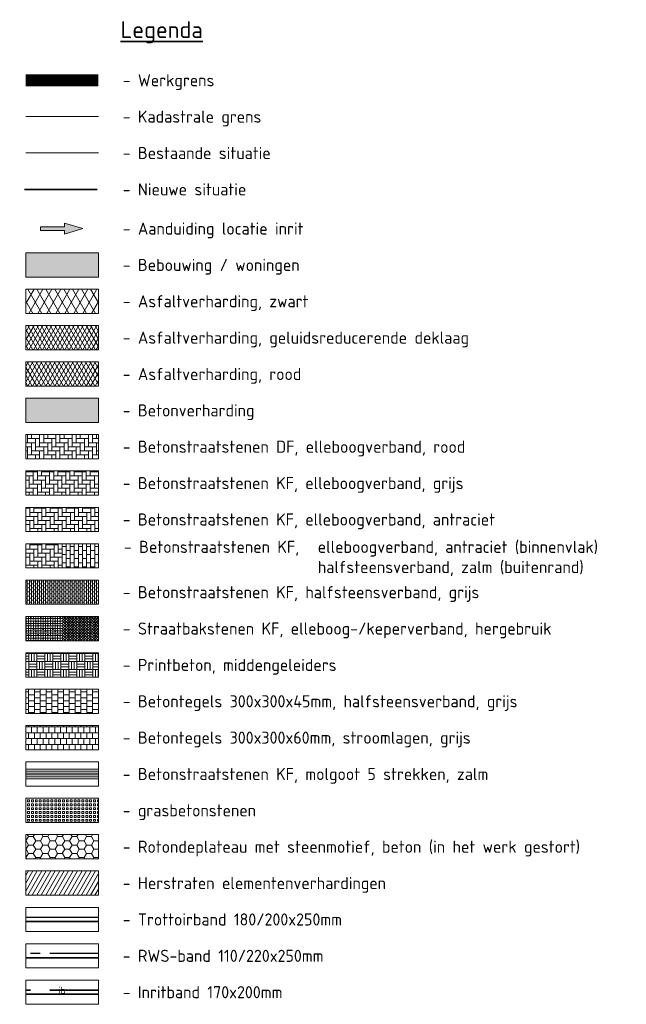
# Model space of a CAD drawing. Header units: metres. Extents: x 195696 to 514079, y 327475 to 328989.
# Tile 221 of 256: x 196380 to 196411, y 327744 to 327795. Entities that reach past the tile are written whole.
import ezdxf
from ezdxf.enums import TextEntityAlignment as Align
from ezdxf.lldxf.tags import DXFTag

# ---------------------------------------------------------------- set-up
doc = ezdxf.new("R2010")
doc.units = ezdxf.units.M
for name, pattern in [('CENTER2', [1.125, 0.75, -0.125, 0.125, -0.125]), ('VH-RWSBAND_110X220', [12, 5, -1, 1, -1, 1, -1, 1, -1]), ('VH-TROTTOIRBAND', [15, 5, -2, 2, -2, 2, -2]), ('VH-TROTTOIRBAND_180-200', [20, 10, -2, 2, -2, 2, -2])]:
    doc.linetypes.add(name, pattern=pattern)
for name, color, linetype, lineweight in [('B-WE-KG-GRENS_PERCEEL-G', 150, 'KG-PERCEEL', 18), ('B-WE-VH-KANTVERHARDING-G', 5, 'Continuous', 18), ('N-WE-KG-WERKGRENS-200-G', 14, 'CENTER2', 35), ('N-WE-VH-GESLOTENVERHARDING-A-200', 252, 'Continuous', 18), ('N-WE-VH-HERSTRATEN-A-200', 252, 'Continuous', 18), ('N-WE-VH-KANTOPSLUITING_TROTTOIRBAND_180 200_250-G', 6, 'VH-TROTTOIRBAND_180-200', 25), ('N-WE-VH-KANTOPSLUITING_TROTTOIRBAND_180 200_250_INRITBAND-G', 6, 'VH-TROTTOIRBAND', 35), ('N-WE-VH-KANTOPSLUITING_TROTTOIRBAND_RWS_110 220_250-G', 6, 'VH-RWSBAND_110X220', 25), ('N-WE-VH-KANTOPSLUITING_VOORKANTBAND-G', 2, 'Continuous', 35), ('N-WE-VH-OPENVERHARDING_BASALT-A-250', 250, 'Continuous', 18), ('N-WE-VH-OPENVERHARDING_BETONSTRAATSTEEN_ANTRACIET-A', 250, 'Continuous', 18), ('N-WE-VH-OPENVERHARDING_BETONSTRAATSTEEN_GRIJS-A', 252, 'Continuous', 18), ('N-WE-VH-OPENVERHARDING_BETONSTRAATSTEEN_ROOD-A', 13, 'Continuous', 18), ('N-WE-VH-OPENVERHARDING_BETONSTRAATSTEEN_ZALM-A', 21, 'Continuous', 18), ('N-WE-VH-OPENVERHARDING_STRAATBAKSTEEN_BRUIN-A', 35, 'Continuous', 18), ('N-WE-VH-OPENVERHARDING_STRAATBAKSTEEN_BRUIN-A-250', 35, 'Continuous', 18), ('N-WE-VH-TEGEL-A', 252, 'Continuous', 18), ('N-WE-VH-TEGEL_GRAS-A-250', 72, 'Continuous', 18), ('X-XX-AL-AANPIJLING_INRIT-S', 6, 'Continuous', 5), ('X-XX-AL-LEGENDA-G', 7, 'Continuous', 18), ('X-XX-AL-LEGENDA-T25', 7, 'Continuous', 25), ('X-XX-AL-LEGENDA-T35', 7, 'Continuous', 35), ('X-XX-AL-VERWIJZING-S-200', 7, 'Continuous', 18)]:
    doc.layers.add(name, color=color, linetype=linetype, lineweight=lineweight)
for name, color, linetype, lineweight, true_color in [('B-WE-OG-BEBOUWING-A', 7, 'Continuous', 5, 0xfff3f2), ('N-WE-VH-GESLOTENVERHARDING_ASFALT_COATING_ROOD-A-200', 7, 'Continuous', 18, 0xf2beba), ('N-WE-VH-GESLOTENVERHARDING_BETON-V', 7, 'Continuous', 18, 0x848484)]:
    doc.layers.add(name, color=color, linetype=linetype, lineweight=lineweight, true_color=true_color)
doc.styles.add('NLCS-ISO', font='NLCS-ISO.ttf')
doc.styles.get("Standard").update_dxf_attribs({"font": 'arial.ttf'})
tags = doc.linetypes.add('KG-PERCEEL', pattern='A,5.5,-2,["P",Standard,S=1.8,R=0,X=-0.5,Y=-0.9],-2,5.5,-2,[5,NLCS.SHX,S=0.75,R=0,X=0,Y=0],-2', length=19).pattern_tags.tags
tags[6] = DXFTag(74, 10)
pattern_1 = [(0, (196130.99272, 327723.91097), (0.21, 0.21), [0.63, -0.21]), (270, (196130.99272, 327724.33097), (0.21, 0.21), [0.63, -0.21])]

# ---------------------------------------------------------------- blocks, each defined once
blk = doc.blocks.new('INRIT')
at = {"layer": 'X-XX-AL-AANPIJLING_INRIT-S'}
blk.add_hatch(color=254, dxfattribs=at).paths.add_polyline_path([(-1.75, 0.075), (-1.75, -0.075), (-0.75, -0.075), (-0.75, -0.225), (0, 0), (-0.75, 0.225), (-0.75, 0.075)])
at = {"layer": 'X-XX-AL-AANPIJLING_INRIT-S', "flags": 128}
blk.add_lwpolyline([(-1.75, 0.075), (-1.75, -0.075), (-0.75, -0.075), (-0.75, -0.225), (0, 0), (-0.75, 0.225), (-0.75, 0.075)], close=True, dxfattribs=at)
blk = doc.blocks.new('SAL-VERWIJZING_TEKST-SO')
at = {"color": 0, "linetype": 'ByBlock', "lineweight": -2, "style": 'NLCS-ISO'}
blk.add_attdef('TEKST', text='', height=1.8, dxfattribs=at).set_placement((0, 0), align=Align.MIDDLE_CENTER)

msp = doc.modelspace()

# ---------------------------------------------------------------- hatches: boundary and pattern name
at = {"layer": 'B-WE-OG-BEBOUWING-A', "lineweight": 0}
h = msp.add_hatch(color=256, dxfattribs=at)
h.dxf.hatch_style = 1
h.paths.add_polyline_path([(196384.23, 327781.617), (196384.23, 327782.867), (196380.48, 327782.867), (196380.48, 327781.617)])
at = {"layer": 'N-WE-VH-GESLOTENVERHARDING-A-200', "lineweight": 0}
h = msp.add_hatch(dxfattribs=at)
h.set_pattern_fill('AVH-GESLOTEN-SOD', color=256, scale=0.2, pattern_type=2)
h.set_pattern_definition([(60, (196126.94444, 327711.51704), (-0.34641016, 0.2), []), (120, (196126.94444, 327711.51704), (-0.34641016, -0.2), [])])
h.paths.add_polyline_path([(196384.23, 327779.742), (196384.23, 327780.992), (196380.48, 327780.992), (196380.48, 327779.742)])
h = msp.add_hatch(dxfattribs=at)
h.set_pattern_fill('AVH-GESLOTEN-SOD', color=256, scale=0.1, pattern_type=2)
h.set_pattern_definition([(60, (196126.94444, 327709.64181), (-0.17320508, 0.1), []), (120, (196126.94444, 327709.64181), (-0.17320508, -0.1), [])])
h.paths.add_polyline_path([(196384.23, 327777.866), (196384.23, 327779.116), (196380.48, 327779.116), (196380.48, 327777.866)])
at = {"layer": 'N-WE-VH-GESLOTENVERHARDING_ASFALT_COATING_ROOD-A-200', "lineweight": 0}
h = msp.add_hatch(dxfattribs=at)
h.set_pattern_fill('AVH-ASFALT-SOD', color=256, scale=0.2, pattern_type=2)
h.set_pattern_definition([(60, (196120.78132, 327710.38796), (-0.17320508, 0.1), []), (120, (196120.78132, 327710.38796), (-0.17320508, -0.1), [])])
h.paths.add_polyline_path([(196384.23, 327775.991), (196384.23, 327777.241), (196380.48, 327777.241), (196380.48, 327775.991)])
at = {"layer": 'N-WE-VH-GESLOTENVERHARDING_BETON-V', "lineweight": 0}
h = msp.add_hatch(color=256, dxfattribs=at)
h.dxf.hatch_style = 1
h.paths.add_polyline_path([(196384.23, 327774.116), (196384.23, 327775.366), (196380.48, 327775.366), (196380.48, 327774.116)])
at = {"layer": 'N-WE-VH-HERSTRATEN-A-200', "lineweight": 0}
h = msp.add_hatch(dxfattribs=at)
h.set_pattern_fill('AVH-HERSTRATEN-SOD', color=256, scale=0.2, pattern_type=2)
h.set_pattern_definition([(60, (196419.6163, 327790.14098), (-0.1732051, 0.1), [])])
h.paths.add_polyline_path([(196384.23, 327749.738), (196384.23, 327750.988), (196380.48, 327750.988), (196380.48, 327749.738)])
at = {"layer": 'N-WE-VH-OPENVERHARDING_BASALT-A-250', "lineweight": 0}
h = msp.add_hatch(dxfattribs=at)
h.set_pattern_fill('AVH-BASALTON-SOD', color=256, scale=0.25, pattern_type=2)
h.set_pattern_definition([(0, (196419.6163, 327788.26576), (0.375, 0.2165), [0.25, -0.5]), (120, (196419.6163, 327788.26576), (-0.3749945, 0.2165095), [0.25, -0.5]), (60, (196419.8663, 327788.26576), (5.5e-06, 0.4330095), [0.25, -0.5])])
h.paths.add_polyline_path([(196384.23, 327751.613), (196384.23, 327752.863), (196380.48, 327752.863), (196380.48, 327751.613)])
at = {"layer": 'N-WE-VH-OPENVERHARDING_BETONSTRAATSTEEN_ANTRACIET-A', "lineweight": 0}
h = msp.add_hatch(dxfattribs=at)
h.set_pattern_fill('AVH-BSS_KEIFORMAAT_KEPER', color=256, scale=2, pattern_type=2)
h.set_pattern_definition(pattern_1)
h.paths.add_polyline_path([(196384.23, 327768.49), (196384.23, 327769.74), (196380.48, 327769.74), (196380.48, 327768.49)])
h = msp.add_hatch(dxfattribs=at)
h.set_pattern_fill('AVH-BSS_KEIFORMAAT_KEPER', color=256, scale=2, pattern_type=2)
h.set_pattern_definition(pattern_1)
h.paths.add_polyline_path([(196382.355, 327766.615), (196382.355, 327767.865), (196380.48, 327767.865), (196380.48, 327766.615)])
at = {"layer": 'N-WE-VH-OPENVERHARDING_BETONSTRAATSTEEN_GRIJS-A', "lineweight": 0}
h = msp.add_hatch(dxfattribs=at)
h.set_pattern_fill('AVH-BSS_KEIFORMAAT_KEPER', color=256, scale=2, pattern_type=2)
h.set_pattern_definition([(0, (0, 0), (0.21, 0.21), [0.63, -0.21]), (270, (0, 0.42), (0.21, 0.21), [0.63, -0.21])])
h.paths.add_polyline_path([(196384.23, 327770.366), (196384.23, 327771.616), (196380.48, 327771.616), (196380.48, 327770.366)])
h = msp.add_hatch(dxfattribs=at)
h.set_pattern_fill('AVH-BSS_KEIFORMAAT_HALFST', color=256, pattern_type=2)
h.set_pattern_definition([(0, (196031.1208, 327729.46764), (0.105, 0.105), [0.105, -0.105]), (90, (196031.1208, 327729.46764), (-0.105, 6e-18), [])])
h.paths.add_polyline_path([(196384.23, 327764.74), (196384.23, 327765.99), (196380.48, 327765.99), (196380.48, 327764.74)])
h = msp.add_hatch(dxfattribs=at)
h.set_pattern_fill('AVH-BSS_DIKFORMAAT_BLOK', color=256, scale=2, pattern_type=2)
h.set_pattern_definition([(0, (196113.1861, 327702.5943), (0, 0.414), []), (0, (196113.1861, 327702.7323), (0.414, 0.414), [0.414, -0.414]), (0, (196113.1861, 327702.8703), (0.414, 0.414), [0.414, -0.414]), (90, (196113.1861, 327702.5943), (-0.414, 3e-17), []), (90, (196113.0481, 327702.5943), (-0.414, 0.414), [0.414, -0.414]), (90, (196112.9101, 327702.5943), (-0.414, 0.414), [0.414, -0.414])])
h.paths.add_polyline_path([(196384.23, 327760.989), (196384.23, 327762.239), (196380.48, 327762.239), (196380.48, 327760.989)])
at = {"layer": 'N-WE-VH-OPENVERHARDING_BETONSTRAATSTEEN_ROOD-A', "lineweight": 0}
h = msp.add_hatch(dxfattribs=at)
h.set_pattern_fill('AVH-BSS_KEIFORMAAT_KEPER', color=256, scale=2, pattern_type=2)
h.set_pattern_definition([(0, (196113.44437, 327672.4834), (0.21, 0.21), [0.63, -0.21]), (270, (196113.44437, 327672.9034), (0.21, 0.21), [0.63, -0.21])])
h.paths.add_polyline_path([(196384.23, 327773.491), (196380.48, 327773.491), (196380.48, 327772.241), (196384.23, 327772.241)])
at = {"layer": 'N-WE-VH-OPENVERHARDING_BETONSTRAATSTEEN_ZALM-A', "lineweight": 0}
h = msp.add_hatch(dxfattribs=at)
h.set_pattern_fill('AVH-BSS_KEIFORMAAT_HALFST', color=256, scale=2, pattern_type=2)
h.set_pattern_definition([(0, (195879.82498, 327634.377), (0.21, 0.21), [0.21, -0.21]), (90, (195879.82498, 327634.377), (-0.21, 1e-17), [])])
h.paths.add_polyline_path([(196384.23, 327767.865), (196382.355, 327767.865), (196382.355, 327766.615), (196384.23, 327766.615)])
at = {"layer": 'N-WE-VH-OPENVERHARDING_STRAATBAKSTEEN_BRUIN-A', "lineweight": 0}
h = msp.add_hatch(dxfattribs=at)
h.set_pattern_fill('AVH-SBS_KEIFORMAAT_KEPER', color=256, pattern_type=2)
h.set_pattern_definition([(45, (0, -1.87522), (0, 0.141421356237), [0.3, -0.1]), (135, (0.07071, -1.94593), (-1e-17, -0.141421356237), [0.3, -0.1]), (0, (0.106066, -1.83987), (0.14142136, 0.07071068), [0, -0.28284271])])
h.paths.add_polyline_path([(196384.23, 327762.865), (196384.23, 327764.115), (196382.355, 327764.115), (196382.355, 327762.865)])
at = {"layer": 'N-WE-VH-OPENVERHARDING_STRAATBAKSTEEN_BRUIN-A-250', "lineweight": 0}
h = msp.add_hatch(dxfattribs=at)
h.set_pattern_fill('AVH-SBS_KEIFORMAAT_ELLEBOOG_01-SO', color=256, scale=1.25, pattern_type=2)
h.set_pattern_definition([(0, (0, -1.87522), (-0.125, 0.125), [0.375, -0.125]), (90, (0.25, -1.87522), (-0.125, 0.125), [0.375, -0.125]), (0, (0.125, -1.81272), (-0.125, 0.125), [0, -0.5]), (0, (0.3125, -1.75022), (-0.125, 0.125), [0, -0.5])])
h.paths.add_polyline_path([(196382.355, 327762.865), (196382.355, 327764.115), (196380.48, 327764.115), (196380.48, 327762.865)])
at = {"layer": 'N-WE-VH-TEGEL-A', "lineweight": 0}
h = msp.add_hatch(dxfattribs=at)
h.set_pattern_fill('AVH-TEGEL_300X300_HALFST', color=256, pattern_type=2)
h.set_pattern_definition([(0, (196125.32703, 327687.61792), (0.3, 0.15), [0.3, -0.3]), (90, (196125.32703, 327687.61792), (-0.3, 2e-17), [])])
h.paths.add_polyline_path([(196384.23, 327759.114), (196384.23, 327760.364), (196380.48, 327760.364), (196380.48, 327759.114)])
h = msp.add_hatch(dxfattribs=at)
h.set_pattern_fill('AVH-TEGEL_300X300_HALFST', color=256, angle=90, pattern_type=2)
h.set_pattern_definition([(90, (196125.32703, 327687.61792), (-0.15, 0.3), [0.3, -0.3]), (180, (196125.32703, 327687.61792), (-4e-17, -0.3), [])])
h.paths.add_polyline_path([(196384.23, 327757.239), (196384.23, 327758.489), (196380.48, 327758.489), (196380.48, 327757.239)])
at = {"layer": 'N-WE-VH-TEGEL_GRAS-A-250', "lineweight": 0}
h = msp.add_hatch(dxfattribs=at)
h.set_pattern_fill('AVH-GRASTEGEL-SOD', color=256, scale=0.25, pattern_type=2)
h.set_pattern_definition([(0, (196092.57518, 327705.95059), (0, 0.1), [0.1, -0.1]), (90, (196092.57518, 327705.95059), (-0.1, 6e-18), [0.1, -0.1])])
h.paths.add_polyline_path([(196384.23, 327753.489), (196384.23, 327754.739), (196380.48, 327754.739), (196380.48, 327753.489)])

# ---------------------------------------------------------------- linework, layer by layer
at = {"layer": 'B-WE-KG-GRENS_PERCEEL-G', "ltscale": 0.7, "flags": 128}
msp.add_lwpolyline([(196380.48, 327789.889), (196384.23, 327789.889)], dxfattribs=at)
at = {"layer": 'B-WE-VH-KANTVERHARDING-G', "flags": 128}
msp.add_lwpolyline([(196380.48, 327788.014), (196384.23, 327788.014)], dxfattribs=at)
at = {"layer": 'N-WE-KG-WERKGRENS-200-G', "ltscale": 10, "const_width": 0.625, "flags": 128}
msp.add_lwpolyline([(196380.48, 327791.764), (196384.23, 327791.764)], dxfattribs=at)
at = {"layer": 'N-WE-VH-KANTOPSLUITING_TROTTOIRBAND_180 200_250-G', "ltscale": 0.5, "flags": 128}
msp.add_lwpolyline([(196384.23, 327748.588), (196380.48, 327748.588)], dxfattribs=at)
at = {"layer": 'N-WE-VH-KANTOPSLUITING_TROTTOIRBAND_180 200_250_INRITBAND-G', "ltscale": 0.5, "flags": 128}
msp.add_lwpolyline([(196384.23, 327744.837), (196380.48, 327744.837)], dxfattribs=at)
at = {"layer": 'N-WE-VH-KANTOPSLUITING_TROTTOIRBAND_RWS_110 220_250-G', "ltscale": 0.5, "flags": 128}
msp.add_lwpolyline([(196384.23, 327746.733), (196380.48, 327746.733)], dxfattribs=at)
at = {"layer": 'N-WE-VH-KANTOPSLUITING_VOORKANTBAND-G', "flags": 128}
for points in [[(196380.418, 327786.139), (196384.168, 327786.139)], [(196384.23, 327748.388), (196380.48, 327748.388)], [(196384.23, 327746.513), (196380.48, 327746.513)], [(196384.23, 327744.637), (196380.48, 327744.637)]]:
    msp.add_lwpolyline(points, dxfattribs=at)
at = {"layer": 'N-WE-VH-OPENVERHARDING_BETONSTRAATSTEEN_ANTRACIET-A', "flags": 128}
msp.add_lwpolyline([(196382.355, 327767.865), (196382.355, 327766.615)], dxfattribs=at)
at = {"layer": 'N-WE-VH-OPENVERHARDING_BETONSTRAATSTEEN_ZALM-A', "flags": 128}
for points in [[(196380.48, 327756.239), (196384.23, 327756.239)], [(196380.48, 327756.139), (196384.23, 327756.139)], [(196380.48, 327756.039), (196384.23, 327756.039)], [(196380.48, 327755.939), (196384.23, 327755.939)], [(196380.48, 327755.839), (196384.23, 327755.839)], [(196380.48, 327755.739), (196384.23, 327755.739)]]:
    msp.add_lwpolyline(points, dxfattribs=at)
at = {"layer": 'X-XX-AL-LEGENDA-G', "flags": 128}
for points in [[(196384.23, 327781.617), (196384.23, 327782.867), (196380.48, 327782.867), (196380.48, 327781.617)], [(196384.23, 327779.742), (196384.23, 327780.992), (196380.48, 327780.992), (196380.48, 327779.742)], [(196384.23, 327777.866), (196384.23, 327779.116), (196380.48, 327779.116), (196380.48, 327777.866)], [(196384.23, 327775.991), (196384.23, 327777.241), (196380.48, 327777.241), (196380.48, 327775.991)], [(196384.23, 327774.116), (196384.23, 327775.366), (196380.48, 327775.366), (196380.48, 327774.116)], [(196384.23, 327772.241), (196384.23, 327773.491), (196380.48, 327773.491), (196380.48, 327772.241)], [(196384.23, 327770.366), (196384.23, 327771.616), (196380.48, 327771.616), (196380.48, 327770.366)], [(196384.23, 327768.49), (196384.23, 327769.74), (196380.48, 327769.74), (196380.48, 327768.49)], [(196384.23, 327766.615), (196384.23, 327767.865), (196380.48, 327767.865), (196380.48, 327766.615)], [(196384.23, 327764.74), (196384.23, 327765.99), (196380.48, 327765.99), (196380.48, 327764.74)], [(196384.23, 327762.865), (196384.23, 327764.115), (196380.48, 327764.115), (196380.48, 327762.865)], [(196384.23, 327760.989), (196384.23, 327762.239), (196380.48, 327762.239), (196380.48, 327760.989)], [(196384.23, 327759.114), (196384.23, 327760.364), (196380.48, 327760.364), (196380.48, 327759.114)], [(196384.23, 327757.239), (196384.23, 327758.489), (196380.48, 327758.489), (196380.48, 327757.239)], [(196384.23, 327755.364), (196384.23, 327756.614), (196380.48, 327756.614), (196380.48, 327755.364)], [(196384.23, 327753.489), (196384.23, 327754.739), (196380.48, 327754.739), (196380.48, 327753.489)], [(196384.23, 327751.613), (196384.23, 327752.863), (196380.48, 327752.863), (196380.48, 327751.613)], [(196384.23, 327749.738), (196384.23, 327750.988), (196380.48, 327750.988), (196380.48, 327749.738)], [(196384.23, 327747.863), (196384.23, 327749.113), (196380.48, 327749.113), (196380.48, 327747.863)], [(196384.23, 327745.988), (196384.23, 327747.238), (196380.48, 327747.238), (196380.48, 327745.988)], [(196384.23, 327744.112), (196384.23, 327745.362), (196380.48, 327745.362), (196380.48, 327744.112)]]:
    msp.add_lwpolyline(points, close=True, dxfattribs=at)

# ---------------------------------------------------------------- block references
at = {"layer": 'X-XX-AL-AANPIJLING_INRIT-S', "lineweight": 5, "xscale": 1.25, "yscale": 1.25, "zscale": 1.25}
msp.add_blockref('INRIT', (196383.421, 327784.117), dxfattribs=at)
at = {"layer": 'X-XX-AL-VERWIJZING-S-200', "xscale": 0.2, "yscale": 0.2, "zscale": 0.2}
msp.add_blockref('SAL-VERWIJZING_TEKST-SO', (196382.355, 327744.837), dxfattribs=at).add_auto_attribs({'TEKST': 'ib'})

# ---------------------------------------------------------------- texts
at = {"layer": 'X-XX-AL-LEGENDA-T25', "style": 'NLCS-ISO'}
for s, p in [('- Werkgrens', (196385.48, 327791.764)), ('- Kadastrale grens', (196385.48, 327789.889)), ('- Bestaande situatie', (196385.48, 327788.014)), ('- Nieuwe situatie', (196385.48, 327786.139)), ('- Aanduiding locatie inrit', (196385.48, 327784.117)), ('- Bebouwing / woningen', (196385.48, 327782.242)), ('- Asfaltverharding, zwart', (196385.48, 327780.367)), ('- Asfaltverharding, geluidsreducerende deklaag', (196385.48, 327778.491)), ('- Asfaltverharding, rood', (196385.48, 327776.616)), ('- Betonverharding', (196385.48, 327774.741)), ('- Betonstraatstenen DF, elleboogverband, rood ', (196385.48, 327772.866)), ('- Betonstraatstenen KF, elleboogverband, grijs', (196385.48, 327770.991)), ('- Betonstraatstenen KF, elleboogverband, antraciet', (196385.48, 327769.115)), ('- Betonstraatstenen KF, halfsteensverband, grijs', (196385.48, 327765.365)), ('- Straatbakstenen KF, elleboog-/keperverband, hergebruik', (196385.48, 327763.49)), ('- Printbeton, middengeleiders', (196385.48, 327761.614)), ('- Betontegels 300x300x45mm, halfsteensverband, grijs', (196385.48, 327759.739)), ('- Betontegels 300x300x60mm, stroomlagen, grijs', (196385.48, 327757.864)), ('- Betonstraatstenen KF, molgoot 5 strekken, zalm', (196385.48, 327755.989)), ('- grasbetonstenen', (196385.48, 327754.114)), ('- Rotondeplateau met steenmotief, beton (in het werk gestort) ', (196385.48, 327752.238)), ('- Herstraten elementenverhardingen', (196385.48, 327750.363)), ('- Trottoirband 180/200x250mm', (196385.48, 327748.488)), ('- RWS-band 110/220x250mm', (196385.48, 327746.613)), ('- Inritband 170x200mm', (196385.48, 327744.737))]:
    msp.add_text(s, height=0.625, dxfattribs=at).set_placement(p, align=Align.MIDDLE_LEFT)
at = {"layer": 'X-XX-AL-LEGENDA-T25', "insert": (196385.542, 327768.015), "char_height": 0.625, "width": 40.48266, "attachment_point": 1, "style": 'NLCS-ISO'}
msp.add_mtext('\\pxt16;- Betonstraatstenen KF,^Ielleboogverband, antraciet (binnenvlak)\\P                          ^Ihalfsteensverband, zalm (buitenrand)', dxfattribs=at)
at = {"layer": 'X-XX-AL-LEGENDA-T35', "style": 'NLCS-ISO'}
msp.add_text('%%ULegenda', height=0.875, dxfattribs=at).set_placement((196385.376, 327793.938))

doc.saveas('drawing.dxf')
